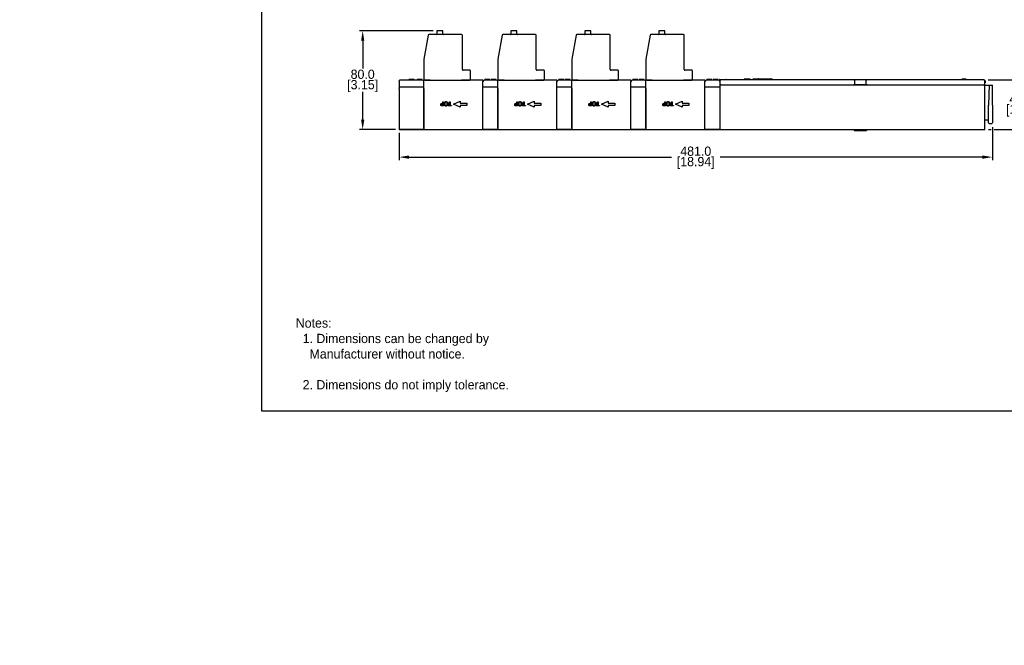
# Model space of a CAD drawing. Header units: inches. Extents: x 99 to 1311, y 112 to 1013.
# Tile 1 of 5: x 99 to 897, y 112 to 619. Entities that reach past the tile are written whole.
import ezdxf

# ---------------------------------------------------------------- set-up
doc = ezdxf.new("R2010")
doc.units = ezdxf.units.IN
doc.header["$LTSCALE"] = 10
doc.header["$MEASUREMENT"] = 0
doc.layers.add('DIMENSIONS', color=140, linetype='Continuous')
doc.layers.add('TEXT', color=140, linetype='Continuous')
doc.dimstyles.get("Standard").update_dxf_attribs({"dimtxt": 7.5, "dimasz": 8, "dimexe": 2.5, "dimexo": 3.5, "dimgap": 1, "dimtad": 0, "dimtih": 1, "dimtoh": 1, "dimdec": 1, "dimzin": 0, "dimdsep": 46, "dimtxsty": 'Standard', "dimcen": 0, "dimadec": 0, "dimazin": 0, "dimtfac": 1, "dimtdec": 1, "dimtofl": 0, "dimtmove": 0, "dimatfit": 3, "dimfxl": 0, "dimtolj": 1, "dimtzin": 0, "dimarcsym": 0})

# ---------------------------------------------------------------- blocks, each defined once
blk = doc.blocks.new('*D11')
at = {"layer": 'DEFPOINTS', "color": 0}
for p in [(437.26, 610.26), (376.72, 530.25), (406.78, 530.25)]:
    blk.add_point(p, dxfattribs=at)
at = {"layer": 'DIMENSIONS', "color": 0, "lineweight": -2}
for p, q in [((433.76, 610.26), (374.22, 610.26)), ((376.72, 602.26), (376.72, 579.76)), ((376.72, 538.25), (376.72, 560.76)), ((403.28, 530.25), (374.22, 530.25))]:
    blk.add_line(p, q, dxfattribs=at)
at = {"layer": 'DIMENSIONS', "color": 0}
for points in [[(375.39, 602.26), (378.06, 602.26), (376.72, 610.26)], [(375.39, 538.25), (378.06, 538.25), (376.72, 530.25)]]:
    blk.add_solid(points, dxfattribs=at)
at = {"layer": 'DIMENSIONS', "color": 0, "char_height": 7.5, "attachment_point": 5}
for s, insert in [('\\A1;80.0', (376.72, 575.01)), ('\\A1;[3.15]', (376.72, 565.51))]:
    blk.add_mtext(s, dxfattribs=dict(at, insert=insert))
blk = doc.blocks.new('*D12')
at = {"layer": 'DEFPOINTS', "color": 0}
for p in [(880.28, 570.45), (880.78, 530.25), (910.88, 530.25)]:
    blk.add_point(p, dxfattribs=at)
at = {"layer": 'DIMENSIONS', "color": 0, "lineweight": -2}
for p, q in [((883.78, 570.45), (913.38, 570.45)), ((910.88, 562.45), (910.88, 559.85)), ((910.88, 538.25), (910.88, 540.85)), ((884.28, 530.25), (886.23, 530.25)), ((888.77, 530.25), (913.38, 530.25))]:
    blk.add_line(p, q, dxfattribs=at)
at = {"layer": 'DIMENSIONS', "color": 0}
for points in [[(909.55, 562.45), (912.21, 562.45), (910.88, 570.45)], [(909.55, 538.25), (912.21, 538.25), (910.88, 530.25)]]:
    blk.add_solid(points, dxfattribs=at)
at = {"layer": 'DIMENSIONS', "color": 0, "char_height": 7.5, "attachment_point": 5}
for s, insert in [('\\A1;40.2', (910.88, 555.1)), ('\\A1;[1.58]', (910.88, 545.6))]:
    blk.add_mtext(s, dxfattribs=dict(at, insert=insert))
blk = doc.blocks.new('*D13')
at = {"layer": 'DEFPOINTS', "color": 0}
for p in [(887.28, 535.75), (406.28, 531.01), (887.28, 507.89)]:
    blk.add_point(p, dxfattribs=at)
at = {"layer": 'DIMENSIONS', "color": 0, "lineweight": -2}
for p, q in [((406.28, 527.51), (406.28, 505.39)), ((887.28, 532.25), (887.28, 505.39)), ((414.28, 507.89), (627.03, 507.89)), ((879.28, 507.89), (666.53, 507.89))]:
    blk.add_line(p, q, dxfattribs=at)
at = {"layer": 'DIMENSIONS', "color": 0}
for points in [[(414.28, 509.22), (414.28, 506.56), (406.28, 507.89)], [(879.28, 509.22), (879.28, 506.56), (887.28, 507.89)]]:
    blk.add_solid(points, dxfattribs=at)
at = {"layer": 'DIMENSIONS', "color": 0, "char_height": 7.5, "attachment_point": 5}
for s, insert in [('\\A1;481.0', (646.78, 512.64)), ('\\A1;[18.94]', (646.78, 503.14))]:
    blk.add_mtext(s, dxfattribs=dict(at, insert=insert))

msp = doc.modelspace()

# ---------------------------------------------------------------- linework, layer by layer
for p, q in [((456.78, 607.26), (430.44, 607.26)), ((436.81, 609.81), (436.81, 607.71)), ((441.36, 610.26), (437.26, 610.26)), ((441.81, 607.71), (441.81, 609.81)), ((516.78, 607.26), (490.44, 607.26)), ((496.81, 609.81), (496.81, 607.71)), ((501.36, 610.26), (497.26, 610.26)), ((501.81, 607.71), (501.81, 609.81)), ((576.78, 607.26), (550.44, 607.26)), ((556.81, 609.81), (556.81, 607.71)), ((561.36, 610.26), (557.26, 610.26)), ((561.81, 607.71), (561.81, 609.81)), ((636.78, 607.26), (610.44, 607.26)), ((616.81, 609.81), (616.81, 607.71)), ((621.36, 610.26), (617.26, 610.26)), ((621.81, 607.71), (621.81, 609.81)), ((429.7, 606.64), (426.3, 587.33)), ((457.53, 579.01), (457.53, 606.51)), ((489.7, 606.64), (486.3, 587.33)), ((517.53, 579.01), (517.53, 606.51)), ((549.7, 606.64), (546.3, 587.33)), ((577.53, 579.01), (577.53, 606.51)), ((609.7, 606.64), (606.3, 587.33)), ((637.53, 579.01), (637.53, 606.51)), ((426.28, 587.2), (426.28, 570.26)), ((486.28, 587.2), (486.28, 570.26)), ((546.28, 587.2), (546.28, 570.26)), ((606.28, 587.2), (606.28, 570.26)), ((463.53, 578.26), (458.28, 578.26)), ((464.28, 570.26), (464.28, 577.51)), ((523.53, 578.26), (518.28, 578.26)), ((524.28, 570.26), (524.28, 577.51)), ((583.53, 578.26), (578.28, 578.26)), ((584.28, 570.26), (584.28, 577.51)), ((643.53, 578.26), (638.28, 578.26)), ((644.28, 570.26), (644.28, 577.51)), ((406.28, 569.25), (406.28, 569.75)), ((406.28, 569.25), (406.28, 564.05)), ((414.43, 570.25), (406.78, 570.25)), ((414.2, 570.25), (414.2, 570.75)), ((414.28, 570.25), (414.28, 570.75)), ((418.58, 570.25), (414.43, 570.25)), ((414.6, 570.25), (414.6, 570.75)), ((418.28, 570.25), (418.28, 570.75)), ((418.37, 570.25), (418.37, 570.75)), ((420.28, 570.25), (418.58, 570.25)), ((424.44, 570.25), (420.28, 570.25)), ((420.78, 570.25), (420.78, 570.75)), ((420.85, 570.25), (420.85, 570.75)), ((424.85, 570.75), (420.85, 570.75)), ((425.28, 570.25), (424.44, 570.25)), ((424.85, 570.25), (424.85, 570.75)), ((424.92, 570.25), (424.92, 570.75)), ((427.03, 570.26), (426.28, 570.26)), ((426.28, 531.25), (426.28, 570.25)), ((427.03, 570.26), (431.44, 570.26)), ((427.78, 570.25), (427.78, 570.26)), ((430.44, 570.25), (430.44, 570.26)), ((431.44, 570.25), (431.41, 570.25)), ((431.44, 570.25), (456.78, 570.25)), ((456.78, 570.26), (463.53, 570.26)), ((456.9, 570.25), (456.78, 570.25)), ((457.53, 570.25), (457.53, 570.26)), ((464.28, 570.26), (463.53, 570.26)), ((474.28, 570.25), (471.68, 570.25)), ((474.28, 570.25), (474.28, 569.25)), ((474.28, 531.25), (474.28, 569.25)), ((476.13, 570.25), (475.28, 570.25)), ((475.65, 570.25), (475.65, 570.75)), ((475.71, 570.25), (475.71, 570.75)), ((484.44, 570.25), (476.13, 570.25)), ((479.37, 570.25), (479.37, 570.75)), ((479.71, 570.25), (479.71, 570.75)), ((479.78, 570.25), (479.78, 570.75)), ((480.78, 570.25), (480.78, 570.75)), ((480.85, 570.25), (480.85, 570.75)), ((484.85, 570.75), (480.85, 570.75)), ((485.28, 570.25), (484.44, 570.25)), ((484.85, 570.25), (484.85, 570.75)), ((484.92, 570.25), (484.92, 570.75)), ((487.03, 570.26), (486.28, 570.26)), ((486.28, 531.25), (486.28, 570.25)), ((487.03, 570.26), (491.44, 570.26)), ((487.78, 570.25), (487.78, 570.26)), ((490.44, 570.25), (490.44, 570.26)), ((491.44, 570.25), (491.41, 570.25)), ((491.44, 570.25), (516.78, 570.25)), ((516.78, 570.26), (523.53, 570.26)), ((516.9, 570.25), (516.78, 570.25)), ((517.53, 570.25), (517.53, 570.26)), ((524.28, 570.26), (523.53, 570.26)), ((534.28, 570.25), (531.68, 570.25)), ((534.28, 570.25), (534.28, 569.25)), ((534.28, 531.25), (534.28, 569.25)), ((536.13, 570.25), (535.28, 570.25)), ((535.65, 570.25), (535.65, 570.75)), ((535.71, 570.25), (535.71, 570.75)), ((544.44, 570.25), (536.13, 570.25)), ((539.37, 570.25), (539.37, 570.75)), ((539.71, 570.25), (539.71, 570.75)), ((539.78, 570.25), (539.78, 570.75)), ((540.78, 570.25), (540.78, 570.75)), ((540.85, 570.25), (540.85, 570.75)), ((544.85, 570.75), (540.85, 570.75)), ((545.28, 570.25), (544.44, 570.25)), ((544.85, 570.25), (544.85, 570.75)), ((544.92, 570.25), (544.92, 570.75)), ((547.03, 570.26), (546.28, 570.26)), ((546.28, 531.25), (546.28, 570.25)), ((547.03, 570.26), (551.44, 570.26)), ((547.78, 570.25), (547.78, 570.26)), ((550.44, 570.25), (550.44, 570.26)), ((551.44, 570.25), (551.41, 570.25)), ((551.44, 570.25), (576.78, 570.25)), ((576.78, 570.26), (583.53, 570.26)), ((576.9, 570.25), (576.78, 570.25)), ((577.53, 570.25), (577.53, 570.26)), ((584.28, 570.26), (583.53, 570.26)), ((594.28, 570.25), (591.68, 570.25)), ((594.28, 570.25), (594.28, 569.25)), ((594.28, 531.25), (594.28, 569.25)), ((596.13, 570.25), (595.28, 570.25)), ((595.65, 570.25), (595.65, 570.75)), ((595.71, 570.25), (595.71, 570.75)), ((604.44, 570.25), (596.13, 570.25)), ((599.37, 570.25), (599.37, 570.75)), ((599.71, 570.25), (599.71, 570.75)), ((599.78, 570.25), (599.78, 570.75)), ((600.78, 570.25), (600.78, 570.75)), ((600.85, 570.25), (600.85, 570.75)), ((604.85, 570.75), (600.85, 570.75)), ((605.28, 570.25), (604.44, 570.25)), ((604.85, 570.25), (604.85, 570.75)), ((604.92, 570.25), (604.92, 570.75)), ((607.03, 570.26), (606.28, 570.26)), ((606.28, 531.25), (606.28, 570.25)), ((607.03, 570.26), (611.44, 570.26)), ((607.78, 570.25), (607.78, 570.26)), ((610.44, 570.25), (610.44, 570.26)), ((611.44, 570.25), (611.41, 570.25)), ((611.44, 570.25), (636.78, 570.25)), ((636.78, 570.26), (643.53, 570.26)), ((636.9, 570.25), (636.78, 570.25)), ((637.53, 570.25), (637.53, 570.26)), ((644.28, 570.26), (643.53, 570.26)), ((654.28, 570.25), (651.68, 570.25)), ((654.28, 570.25), (654.28, 569.25)), ((654.28, 531.25), (654.28, 569.25)), ((656.13, 570.25), (655.28, 570.25)), ((655.65, 570.25), (655.65, 570.75)), ((655.71, 570.25), (655.71, 570.75)), ((664.44, 570.25), (656.13, 570.25)), ((659.37, 570.25), (659.37, 570.75)), ((659.71, 570.25), (659.71, 570.75)), ((659.78, 570.25), (659.78, 570.75)), ((660.78, 570.25), (660.78, 570.75)), ((660.85, 570.25), (660.85, 570.75)), ((664.85, 570.75), (660.85, 570.75)), ((665.28, 570.25), (664.44, 570.25)), ((664.85, 570.25), (664.85, 570.75)), ((664.92, 570.25), (664.92, 570.75)), ((666.03, 570.55), (666.03, 569.91)), ((666.28, 569.45), (666.28, 566.45)), ((666.33, 570.85), (671.23, 570.85)), ((774.78, 570.45), (667.28, 570.45)), ((671.53, 570.55), (671.53, 570.45)), ((686.49, 570.95), (685.98, 570.95)), ((685.98, 570.45), (685.98, 570.95)), ((690.47, 570.95), (686.49, 570.95)), ((686.49, 570.45), (686.49, 570.95)), ((690.98, 570.95), (690.47, 570.95)), ((690.47, 570.45), (690.47, 570.95)), ((690.98, 570.45), (690.98, 570.95)), ((693.2, 570.45), (693.2, 570.95)), ((698.02, 571.35), (707.98, 571.35)), ((785.78, 570.45), (774.78, 570.45)), ((775.78, 566.45), (775.78, 569.45)), ((784.78, 569.45), (784.78, 566.45)), ((880.28, 570.45), (785.78, 570.45)), ((863.41, 570.95), (862.51, 570.95)), ((862.51, 570.45), (862.51, 570.95)), ((863.41, 570.45), (863.41, 570.95)), ((866.01, 570.95), (863.47, 570.95)), ((863.47, 570.45), (863.47, 570.95)), ((866.01, 570.45), (866.01, 570.95)), ((866.06, 570.45), (866.06, 570.95)), ((881.08, 570.05), (881.23, 570.05)), ((881.28, 566.45), (881.28, 569.45)), ((881.28, 568.05), (881.53, 568.05)), ((881.53, 569.75), (881.53, 568.05)), ((406.28, 563.55), (406.28, 564.05)), ((406.28, 563.55), (406.28, 531.05)), ((426.28, 564.55), (406.78, 564.55)), ((426.28, 563.55), (426.28, 530.55)), ((486.28, 564.55), (474.28, 564.55)), ((474.28, 530.55), (474.28, 563.55)), ((486.28, 563.55), (486.28, 530.55)), ((546.28, 564.55), (534.28, 564.55)), ((534.28, 530.55), (534.28, 563.55)), ((546.28, 563.55), (546.28, 530.55)), ((606.28, 564.55), (594.28, 564.55)), ((594.28, 530.55), (594.28, 563.55)), ((606.28, 563.55), (606.28, 530.55)), ((666.28, 564.55), (654.28, 564.55)), ((654.28, 530.55), (654.28, 563.55)), ((666.28, 566.45), (666.28, 566.25)), ((667.28, 566.45), (666.28, 566.45)), ((666.28, 566.25), (666.28, 564.42)), ((666.28, 566.25), (666.78, 566.25)), ((666.28, 564.42), (666.28, 563.55)), ((666.28, 563.55), (666.28, 530.55)), ((666.78, 566.45), (666.78, 566.25)), ((880.78, 566.25), (666.78, 566.25)), ((667.28, 566.45), (774.78, 566.45)), ((775.78, 566.45), (774.78, 566.45)), ((775.78, 566.45), (776.28, 566.45)), ((784.28, 566.45), (776.28, 566.45)), ((776.28, 566.25), (776.28, 566.45)), ((784.28, 566.45), (784.28, 566.25)), ((784.28, 566.45), (784.78, 566.45)), ((785.78, 566.45), (784.78, 566.45)), ((785.78, 566.45), (880.28, 566.45)), ((881.28, 566.45), (880.28, 566.45)), ((880.78, 566.25), (880.78, 566.45)), ((880.78, 566.25), (881.28, 566.25)), ((881.28, 530.75), (881.28, 566.25)), ((881.28, 566.25), (884.84, 566.25)), ((884.84, 566.25), (884.28, 550.25)), ((884.84, 566.25), (885.34, 566.25)), ((885.34, 566.25), (886.78, 566.25)), ((886.78, 566.25), (887.28, 566.25)), ((887.28, 550), (887.28, 566.25)), ((450.28, 550.75), (455.78, 553.25)), ((455.78, 553.25), (455.78, 551.75)), ((455.78, 551.75), (461.28, 551.75)), ((461.28, 551.75), (461.28, 549.75)), ((510.28, 550.75), (515.78, 553.25)), ((515.78, 553.25), (515.78, 551.75)), ((515.78, 551.75), (521.28, 551.75)), ((521.28, 551.75), (521.28, 549.75)), ((570.28, 550.75), (575.78, 553.25)), ((575.78, 553.25), (575.78, 551.75)), ((575.78, 551.75), (581.28, 551.75)), ((581.28, 551.75), (581.28, 549.75)), ((630.28, 550.75), (635.78, 553.25)), ((635.78, 553.25), (635.78, 551.75)), ((635.78, 551.75), (641.28, 551.75)), ((641.28, 551.75), (641.28, 549.75)), ((455.78, 548.25), (450.28, 550.75)), ((455.78, 549.75), (455.78, 548.25)), ((461.28, 549.75), (455.78, 549.75)), ((515.78, 548.25), (510.28, 550.75)), ((515.78, 549.75), (515.78, 548.25)), ((521.28, 549.75), (515.78, 549.75)), ((575.78, 548.25), (570.28, 550.75)), ((575.78, 549.75), (575.78, 548.25)), ((581.28, 549.75), (575.78, 549.75)), ((635.78, 548.25), (630.28, 550.75)), ((635.78, 549.75), (635.78, 548.25)), ((641.28, 549.75), (635.78, 549.75)), ((884.28, 550.25), (884.28, 550)), ((884.28, 535.75), (884.28, 550)), ((887.28, 550), (887.28, 535.75)), ((881.28, 538.25), (884.28, 538.25)), ((884.78, 535.25), (886.78, 535.25)), ((406.28, 531.05), (406.28, 531.02)), ((406.28, 531.02), (406.28, 531.01)), ((406.28, 531.01), (406.28, 530.8)), ((406.28, 530.8), (406.28, 530.78)), ((406.28, 530.78), (406.28, 530.76)), ((406.78, 530.55), (426.28, 530.55)), ((406.78, 530.25), (426.28, 530.25)), ((426.28, 530.55), (426.28, 530.55)), ((426.28, 530.25), (426.28, 530.55)), ((426.28, 530.25), (474.28, 530.25)), ((474.28, 530.55), (474.28, 530.25)), ((474.28, 530.55), (474.28, 530.55)), ((474.28, 530.55), (486.28, 530.55)), ((474.28, 530.25), (486.28, 530.25)), ((486.28, 530.25), (486.28, 530.55)), ((486.28, 530.55), (486.28, 530.55)), ((486.28, 530.25), (534.28, 530.25)), ((534.28, 530.55), (534.28, 530.25)), ((534.28, 530.55), (534.28, 530.55)), ((534.28, 530.55), (546.28, 530.55)), ((534.28, 530.25), (546.28, 530.25)), ((546.28, 530.25), (546.28, 530.55)), ((546.28, 530.55), (546.28, 530.55)), ((546.28, 530.25), (594.28, 530.25)), ((594.28, 530.55), (594.28, 530.25)), ((594.28, 530.55), (594.28, 530.55)), ((594.28, 530.55), (606.28, 530.55)), ((594.28, 530.25), (606.28, 530.25)), ((606.28, 530.25), (606.28, 530.55)), ((606.28, 530.55), (606.28, 530.55)), ((606.28, 530.25), (654.28, 530.25)), ((654.28, 530.55), (654.28, 530.25)), ((654.28, 530.55), (654.28, 530.55)), ((654.28, 530.55), (666.28, 530.55)), ((654.28, 530.25), (666.28, 530.25)), ((666.28, 530.55), (666.28, 530.52)), ((666.28, 530.52), (666.28, 530.52)), ((666.28, 530.52), (666.28, 530.51)), ((666.28, 530.51), (666.28, 530.3)), ((666.28, 530.3), (666.28, 530.3)), ((666.28, 530.3), (666.28, 530.28)), ((666.28, 530.28), (666.28, 530.25)), ((666.78, 530.25), (880.78, 530.25)), ((775.28, 530.25), (775.28, 529.45)), ((775.28, 529.45), (785.28, 529.45)), ((785.28, 530.25), (785.28, 529.45))]:
    msp.add_line(p, q)
for centre, radius, start, end in [((430.44, 606.51), 0.75, 90, 170), ((436.36, 607.71), 0.45, 270, 0), ((437.26, 609.81), 0.45, 90, 180), ((441.36, 609.81), 0.45, 0, 90), ((442.26, 607.71), 0.45, 180, 270), ((456.78, 606.51), 0.75, 0, 90), ((490.44, 606.51), 0.75, 90, 170), ((496.36, 607.71), 0.45, 270, 0), ((497.26, 609.81), 0.45, 90, 180), ((501.36, 609.81), 0.45, 0, 90), ((502.26, 607.71), 0.45, 180, 270), ((516.78, 606.51), 0.75, 0, 90), ((550.44, 606.51), 0.75, 90, 170), ((556.36, 607.71), 0.45, 270, 0), ((557.26, 609.81), 0.45, 90, 180), ((561.36, 609.81), 0.45, 0, 90), ((562.26, 607.71), 0.45, 180, 270), ((576.78, 606.51), 0.75, 0, 90), ((610.44, 606.51), 0.75, 90, 170), ((616.36, 607.71), 0.45, 270, 0), ((617.26, 609.81), 0.45, 90, 180), ((621.36, 609.81), 0.45, 0, 90), ((622.26, 607.71), 0.45, 180, 270), ((636.78, 606.51), 0.75, 0, 90), ((427.03, 587.2), 0.75, 170, 180), ((487.03, 587.2), 0.75, 170, 180), ((547.03, 587.2), 0.75, 170, 180), ((607.03, 587.2), 0.75, 170, 180), ((458.28, 579.01), 0.75, 180, 270), ((463.53, 577.51), 0.75, 0, 90), ((518.28, 579.01), 0.75, 180, 270), ((523.53, 577.51), 0.75, 0, 90), ((578.28, 579.01), 0.75, 180, 270), ((583.53, 577.51), 0.75, 0, 90), ((638.28, 579.01), 0.75, 180, 270), ((643.53, 577.51), 0.75, 0, 90), ((406.78, 569.75), 0.5, 90, 180), ((425.28, 569.25), 1, 0, 90), ((475.28, 569.25), 1, 90, 180), ((485.28, 569.25), 1, 0, 90), ((535.28, 569.25), 1, 90, 180), ((545.28, 569.25), 1, 0, 90), ((595.28, 569.25), 1, 90, 180), ((605.28, 569.25), 1, 0, 90), ((655.28, 569.25), 1, 90, 180), ((665.28, 569.25), 1, 0, 90), ((666.33, 570.55), 0.3, 90, 180), ((667.28, 569.45), 1, 90, 180), ((671.23, 570.55), 0.3, 0, 90), ((697.98, 570.35), 1, 156.42182, 174.26083), ((707.98, 570.35), 1, 5.73917, 90), ((774.78, 569.45), 1, 0, 90), ((785.78, 569.45), 1, 90, 180), ((880.28, 569.45), 1, 0, 90), ((881.23, 569.75), 0.3, 0, 90), ((406.78, 564.05), 0.5, 90, 180), ((884.78, 535.75), 0.5, 180, 270), ((886.78, 535.75), 0.5, 270, 0), ((666.78, 530.75), 0.5, 180, 270), ((880.78, 530.75), 0.5, 270, 0)]:
    msp.add_arc(centre, radius, start, end)
for centre, major_axis, ratio, start_param, end_param in [((884.78, 550.24), (-0.5, 0.009), 0.017447, 0.000305, 1.571101), ((406.78, 531.05), (-0.5, 0), 0.992528, 0, 1.570796), ((406.78, 530.76), (0, 0.504), 0.992528, 1.570796, 3.141593)]:
    msp.add_ellipse(centre, major_axis=major_axis, ratio=ratio, start_param=start_param, end_param=end_param)
for points, degree in [([(414.28, 570.75), (414.23, 570.75), (414.2, 570.75)], 2), ([(414.6, 570.75), (414.41, 570.75), (414.34, 570.75), (414.28, 570.75)], 2), ([(416.28, 570.75), (415.73, 570.75), (414.85, 570.75), (414.6, 570.75)], 2), ([(417.97, 570.75), (417.71, 570.75), (416.86, 570.75), (416.28, 570.75)], 2), ([(418.28, 570.75), (418.22, 570.75), (418.12, 570.75), (417.97, 570.75)], 2), ([(418.37, 570.75), (418.33, 570.75), (418.28, 570.75)], 2), ([(420.85, 570.75), (420.81, 570.75), (420.78, 570.75)], 2), ([(424.92, 570.75), (424.89, 570.75), (424.85, 570.75)], 2), ([(431.41, 570.25), (429.7, 570.25), (427.99, 570.25), (426.28, 570.25)], 3), ([(475.71, 570.75), (475.67, 570.75), (475.65, 570.75)], 2), ([(477.74, 570.75), (477.28, 570.75), (476.58, 570.75), (476.12, 570.75), (475.85, 570.75), (475.77, 570.75), (475.71, 570.75)], 2), ([(479.37, 570.75), (479.1, 570.75), (478.27, 570.75), (477.74, 570.75)], 2), ([(479.66, 570.75), (479.58, 570.75), (479.37, 570.75)], 2), ([(479.71, 570.75), (479.69, 570.75), (479.66, 570.75)], 2), ([(479.78, 570.75), (479.76, 570.75), (479.71, 570.75)], 2), ([(480.85, 570.75), (480.81, 570.75), (480.78, 570.75)], 2), ([(484.92, 570.75), (484.89, 570.75), (484.85, 570.75)], 2), ([(491.41, 570.25), (489.7, 570.25), (487.99, 570.25), (486.28, 570.25)], 3), ([(535.71, 570.75), (535.67, 570.75), (535.65, 570.75)], 2), ([(537.74, 570.75), (537.28, 570.75), (536.58, 570.75), (536.12, 570.75), (535.85, 570.75), (535.77, 570.75), (535.71, 570.75)], 2), ([(539.37, 570.75), (539.1, 570.75), (538.27, 570.75), (537.74, 570.75)], 2), ([(539.66, 570.75), (539.58, 570.75), (539.37, 570.75)], 2), ([(539.71, 570.75), (539.69, 570.75), (539.66, 570.75)], 2), ([(539.78, 570.75), (539.76, 570.75), (539.71, 570.75)], 2), ([(540.85, 570.75), (540.81, 570.75), (540.78, 570.75)], 2), ([(544.92, 570.75), (544.89, 570.75), (544.85, 570.75)], 2), ([(551.41, 570.25), (549.7, 570.25), (547.99, 570.25), (546.28, 570.25)], 3), ([(595.71, 570.75), (595.67, 570.75), (595.65, 570.75)], 2), ([(597.74, 570.75), (597.28, 570.75), (596.58, 570.75), (596.12, 570.75), (595.85, 570.75), (595.77, 570.75), (595.71, 570.75)], 2), ([(599.37, 570.75), (599.1, 570.75), (598.27, 570.75), (597.74, 570.75)], 2), ([(599.66, 570.75), (599.58, 570.75), (599.37, 570.75)], 2), ([(599.71, 570.75), (599.69, 570.75), (599.66, 570.75)], 2), ([(599.78, 570.75), (599.76, 570.75), (599.71, 570.75)], 2), ([(600.85, 570.75), (600.81, 570.75), (600.78, 570.75)], 2), ([(604.92, 570.75), (604.89, 570.75), (604.85, 570.75)], 2), ([(611.41, 570.25), (609.7, 570.25), (607.99, 570.25), (606.28, 570.25)], 3), ([(655.71, 570.75), (655.67, 570.75), (655.65, 570.75)], 2), ([(657.74, 570.75), (657.28, 570.75), (656.58, 570.75), (656.12, 570.75), (655.85, 570.75), (655.77, 570.75), (655.71, 570.75)], 2), ([(659.37, 570.75), (659.1, 570.75), (658.27, 570.75), (657.74, 570.75)], 2), ([(659.66, 570.75), (659.58, 570.75), (659.37, 570.75)], 2), ([(659.71, 570.75), (659.69, 570.75), (659.66, 570.75)], 2), ([(659.78, 570.75), (659.76, 570.75), (659.71, 570.75)], 2), ([(660.85, 570.75), (660.81, 570.75), (660.78, 570.75)], 2), ([(664.92, 570.75), (664.89, 570.75), (664.85, 570.75)], 2), ([(695.8, 570.95), (694.45, 570.95), (693.7, 570.95), (693.2, 570.95)], 2), ([(697.19, 570.95), (696.63, 570.95), (695.8, 570.95)], 2), ([(863.47, 570.95), (863.44, 570.95), (863.42, 570.95), (863.42, 570.95), (863.41, 570.95)], 4), ([(866.06, 570.95), (866.06, 570.95), (866.05, 570.95), (866.03, 570.95), (866.01, 570.95)], 4)]:
    msp.add_open_spline(points, degree=degree)
for points, knots in [([(471.68, 570.25), (470.79, 570.25), (469.89, 570.25), (467.97, 570.25), (466.95, 570.25), (465.43, 570.25), (464.92, 570.25), (463.9, 570.25), (463.4, 570.25), (460.89, 570.25), (458.9, 570.25), (456.9, 570.25)], [0.16, 0.16, 0.16, 0.16, 0.429563, 0.429563, 0.734594, 0.734594, 0.887109, 0.887109, 1.039625, 1.039625, 1.638385, 1.638385, 1.638385, 1.638385]), ([(531.68, 570.25), (530.79, 570.25), (529.89, 570.25), (527.97, 570.25), (526.95, 570.25), (525.43, 570.25), (524.92, 570.25), (523.9, 570.25), (523.4, 570.25), (520.89, 570.25), (518.9, 570.25), (516.9, 570.25)], [0.16, 0.16, 0.16, 0.16, 0.429563, 0.429563, 0.734594, 0.734594, 0.887109, 0.887109, 1.039625, 1.039625, 1.638385, 1.638385, 1.638385, 1.638385]), ([(591.68, 570.25), (590.79, 570.25), (589.89, 570.25), (587.97, 570.25), (586.95, 570.25), (585.43, 570.25), (584.92, 570.25), (583.9, 570.25), (583.4, 570.25), (580.89, 570.25), (578.9, 570.25), (576.9, 570.25)], [0.16, 0.16, 0.16, 0.16, 0.429563, 0.429563, 0.734594, 0.734594, 0.887109, 0.887109, 1.039625, 1.039625, 1.638385, 1.638385, 1.638385, 1.638385]), ([(651.68, 570.25), (650.79, 570.25), (649.89, 570.25), (647.97, 570.25), (646.95, 570.25), (645.43, 570.25), (644.92, 570.25), (643.9, 570.25), (643.4, 570.25), (640.89, 570.25), (638.9, 570.25), (636.9, 570.25)], [0.16, 0.16, 0.16, 0.16, 0.429563, 0.429563, 0.734594, 0.734594, 0.887109, 0.887109, 1.039625, 1.039625, 1.638385, 1.638385, 1.638385, 1.638385]), ([(698.02, 571.35), (697.9, 571.35), (697.77, 571.33), (697.54, 571.25), (697.41, 571.17), (697.22, 571), (697.13, 570.88), (697.07, 570.76), (697.07, 570.76), (697.07, 570.75)], [0.5418487, 0.5418487, 0.5418487, 0.5418487, 0.5764077, 0.5764077, 0.6184518, 0.6184518, 0.6681789, 0.6681789, 0.6705496, 0.6705496, 0.6705496, 0.6705496])]:
    msp.add_open_spline(points, degree=3, knots=knots)
at = {"layer": 'DEFPOINTS'}
msp.add_lwpolyline([(294.72, 302.19), (1310.72, 302.19), (1310.72, 1013.39), (294.72, 1013.39)], close=True, dxfattribs=at)
at = {"layer": 'TEXT'}
for p, q in [((441.35, 551.52), (441.75, 551.52)), ((441.75, 551.12), (441.43, 551.12)), ((441.75, 552.83), (442.21, 552.83)), ((441.75, 551.52), (441.75, 552.83)), ((441.75, 549.73), (441.75, 551.12)), ((442.21, 552.83), (442.21, 549.33)), ((447.15, 552.83), (447.61, 552.83)), ((447.15, 549.74), (447.15, 552.83)), ((447.61, 552.83), (447.61, 549.74)), ((501.35, 551.52), (501.75, 551.52)), ((501.75, 551.12), (501.43, 551.12)), ((501.75, 552.83), (502.21, 552.83)), ((501.75, 551.52), (501.75, 552.83)), ((501.75, 549.73), (501.75, 551.12)), ((502.21, 552.83), (502.21, 549.33)), ((507.15, 552.83), (507.61, 552.83)), ((507.15, 549.74), (507.15, 552.83)), ((507.61, 552.83), (507.61, 549.74)), ((561.35, 551.52), (561.75, 551.52)), ((561.75, 551.12), (561.43, 551.12)), ((561.75, 552.83), (562.21, 552.83)), ((561.75, 551.52), (561.75, 552.83)), ((561.75, 549.73), (561.75, 551.12)), ((562.21, 552.83), (562.21, 549.33)), ((567.15, 552.83), (567.61, 552.83)), ((567.15, 549.74), (567.15, 552.83)), ((567.61, 552.83), (567.61, 549.74)), ((621.35, 551.52), (621.75, 551.52)), ((621.75, 551.12), (621.43, 551.12)), ((621.75, 552.83), (622.21, 552.83)), ((621.75, 551.52), (621.75, 552.83)), ((621.75, 549.73), (621.75, 551.12)), ((622.21, 552.83), (622.21, 549.33)), ((627.15, 552.83), (627.61, 552.83)), ((627.15, 549.74), (627.15, 552.83)), ((627.61, 552.83), (627.61, 549.74)), ((442.21, 549.33), (441.33, 549.33)), ((441.36, 549.73), (441.75, 549.73)), ((445.97, 549.74), (447.15, 549.74)), ((445.97, 549.33), (445.97, 549.74)), ((448.79, 549.33), (445.97, 549.33)), ((447.61, 549.74), (448.79, 549.74)), ((448.79, 549.74), (448.79, 549.33)), ((502.21, 549.33), (501.33, 549.33)), ((501.36, 549.73), (501.75, 549.73)), ((505.97, 549.74), (507.15, 549.74)), ((505.97, 549.33), (505.97, 549.74)), ((508.79, 549.33), (505.97, 549.33)), ((507.61, 549.74), (508.79, 549.74)), ((508.79, 549.74), (508.79, 549.33)), ((562.21, 549.33), (561.33, 549.33)), ((561.36, 549.73), (561.75, 549.73)), ((565.97, 549.74), (567.15, 549.74)), ((565.97, 549.33), (565.97, 549.74)), ((568.79, 549.33), (565.97, 549.33)), ((567.61, 549.74), (568.79, 549.74)), ((568.79, 549.74), (568.79, 549.33)), ((622.21, 549.33), (621.33, 549.33)), ((621.36, 549.73), (621.75, 549.73)), ((625.97, 549.74), (627.15, 549.74)), ((625.97, 549.33), (625.97, 549.74)), ((628.79, 549.33), (625.97, 549.33)), ((627.61, 549.74), (628.79, 549.74)), ((628.79, 549.74), (628.79, 549.33))]:
    msp.add_line(p, q, dxfattribs=at)
for points in [[(440, 550.38), (440, 550.61), (440.16, 551.02), (440.31, 551.16)], [(440.31, 551.16), (440.49, 551.34), (440.98, 551.52), (441.35, 551.52)], [(440.68, 550.91), (440.58, 550.81), (440.49, 550.56), (440.49, 550.39)], [(441.43, 551.12), (441.15, 551.12), (440.8, 551.03), (440.68, 550.91)], [(442.72, 551.08), (442.72, 551.5), (442.94, 552.19), (443.14, 552.42)], [(443.14, 549.73), (442.94, 549.96), (442.72, 550.64), (442.72, 551.08)], [(443.14, 552.42), (443.36, 552.67), (443.93, 552.9), (444.27, 552.9)], [(444.27, 552.5), (443.78, 552.5), (443.21, 551.76), (443.21, 551.08)], [(443.21, 551.08), (443.21, 550.73), (443.36, 550.19), (443.49, 550.02)], [(444.27, 552.9), (444.63, 552.9), (445.19, 552.66), (445.4, 552.42)], [(445.33, 551.08), (445.33, 551.76), (444.75, 552.5), (444.27, 552.5)], [(445.05, 550.02), (445.18, 550.2), (445.33, 550.74), (445.33, 551.08)], [(445.4, 552.42), (445.6, 552.19), (445.82, 551.51), (445.82, 551.08)], [(445.82, 551.08), (445.82, 550.64), (445.6, 549.97), (445.4, 549.73)], [(500, 550.38), (500, 550.61), (500.16, 551.02), (500.31, 551.16)], [(500.31, 551.16), (500.49, 551.34), (500.98, 551.52), (501.35, 551.52)], [(500.68, 550.91), (500.58, 550.81), (500.49, 550.56), (500.49, 550.39)], [(501.43, 551.12), (501.15, 551.12), (500.8, 551.03), (500.68, 550.91)], [(502.72, 551.08), (502.72, 551.5), (502.94, 552.19), (503.14, 552.42)], [(503.14, 549.73), (502.94, 549.96), (502.72, 550.64), (502.72, 551.08)], [(503.14, 552.42), (503.36, 552.67), (503.93, 552.9), (504.27, 552.9)], [(504.27, 552.5), (503.78, 552.5), (503.21, 551.76), (503.21, 551.08)], [(503.21, 551.08), (503.21, 550.73), (503.36, 550.19), (503.49, 550.02)], [(504.27, 552.9), (504.63, 552.9), (505.19, 552.66), (505.4, 552.42)], [(505.33, 551.08), (505.33, 551.76), (504.75, 552.5), (504.27, 552.5)], [(505.05, 550.02), (505.18, 550.2), (505.33, 550.74), (505.33, 551.08)], [(505.4, 552.42), (505.6, 552.19), (505.82, 551.51), (505.82, 551.08)], [(505.82, 551.08), (505.82, 550.64), (505.6, 549.97), (505.4, 549.73)], [(560, 550.38), (560, 550.61), (560.16, 551.02), (560.31, 551.16)], [(560.31, 551.16), (560.49, 551.34), (560.98, 551.52), (561.35, 551.52)], [(560.68, 550.91), (560.58, 550.81), (560.49, 550.56), (560.49, 550.39)], [(561.43, 551.12), (561.15, 551.12), (560.8, 551.03), (560.68, 550.91)], [(562.72, 551.08), (562.72, 551.5), (562.94, 552.19), (563.14, 552.42)], [(563.14, 549.73), (562.94, 549.96), (562.72, 550.64), (562.72, 551.08)], [(563.14, 552.42), (563.36, 552.67), (563.93, 552.9), (564.27, 552.9)], [(564.27, 552.5), (563.78, 552.5), (563.21, 551.76), (563.21, 551.08)], [(563.21, 551.08), (563.21, 550.73), (563.36, 550.19), (563.49, 550.02)], [(564.27, 552.9), (564.63, 552.9), (565.19, 552.66), (565.4, 552.42)], [(565.33, 551.08), (565.33, 551.76), (564.75, 552.5), (564.27, 552.5)], [(565.05, 550.02), (565.18, 550.2), (565.33, 550.74), (565.33, 551.08)], [(565.4, 552.42), (565.6, 552.19), (565.82, 551.51), (565.82, 551.08)], [(565.82, 551.08), (565.82, 550.64), (565.6, 549.97), (565.4, 549.73)], [(620, 550.38), (620, 550.61), (620.16, 551.02), (620.31, 551.16)], [(620.31, 551.16), (620.49, 551.34), (620.98, 551.52), (621.35, 551.52)], [(620.68, 550.91), (620.58, 550.81), (620.49, 550.56), (620.49, 550.39)], [(621.43, 551.12), (621.15, 551.12), (620.8, 551.03), (620.68, 550.91)], [(622.72, 551.08), (622.72, 551.5), (622.94, 552.19), (623.14, 552.42)], [(623.14, 549.73), (622.94, 549.96), (622.72, 550.64), (622.72, 551.08)], [(623.14, 552.42), (623.36, 552.67), (623.93, 552.9), (624.27, 552.9)], [(624.27, 552.5), (623.78, 552.5), (623.21, 551.76), (623.21, 551.08)], [(623.21, 551.08), (623.21, 550.73), (623.36, 550.19), (623.49, 550.02)], [(624.27, 552.9), (624.63, 552.9), (625.19, 552.66), (625.4, 552.42)], [(625.33, 551.08), (625.33, 551.76), (624.75, 552.5), (624.27, 552.5)], [(625.05, 550.02), (625.18, 550.2), (625.33, 550.74), (625.33, 551.08)], [(625.4, 552.42), (625.6, 552.19), (625.82, 551.51), (625.82, 551.08)], [(625.82, 551.08), (625.82, 550.64), (625.6, 549.97), (625.4, 549.73)], [(440.42, 549.54), (440.22, 549.68), (440, 550.09), (440, 550.38)], [(441.33, 549.33), (441.02, 549.33), (440.58, 549.43), (440.42, 549.54)], [(440.49, 550.39), (440.49, 550.21), (440.61, 549.95), (440.74, 549.86)], [(440.74, 549.86), (440.85, 549.79), (441.14, 549.73), (441.36, 549.73)], [(444.27, 549.25), (443.91, 549.25), (443.34, 549.5), (443.14, 549.73)], [(443.49, 550.02), (443.63, 549.84), (444.02, 549.65), (444.27, 549.65)], [(444.27, 549.65), (444.52, 549.65), (444.9, 549.83), (445.05, 550.02)], [(445.4, 549.73), (445.19, 549.49), (444.62, 549.25), (444.27, 549.25)], [(500.42, 549.54), (500.22, 549.68), (500, 550.09), (500, 550.38)], [(501.33, 549.33), (501.02, 549.33), (500.58, 549.43), (500.42, 549.54)], [(500.49, 550.39), (500.49, 550.21), (500.61, 549.95), (500.74, 549.86)], [(500.74, 549.86), (500.85, 549.79), (501.14, 549.73), (501.36, 549.73)], [(504.27, 549.25), (503.91, 549.25), (503.34, 549.5), (503.14, 549.73)], [(503.49, 550.02), (503.63, 549.84), (504.02, 549.65), (504.27, 549.65)], [(504.27, 549.65), (504.52, 549.65), (504.9, 549.83), (505.05, 550.02)], [(505.4, 549.73), (505.19, 549.49), (504.62, 549.25), (504.27, 549.25)], [(560.42, 549.54), (560.22, 549.68), (560, 550.09), (560, 550.38)], [(561.33, 549.33), (561.02, 549.33), (560.58, 549.43), (560.42, 549.54)], [(560.49, 550.39), (560.49, 550.21), (560.61, 549.95), (560.74, 549.86)], [(560.74, 549.86), (560.85, 549.79), (561.14, 549.73), (561.36, 549.73)], [(564.27, 549.25), (563.91, 549.25), (563.34, 549.5), (563.14, 549.73)], [(563.49, 550.02), (563.63, 549.84), (564.02, 549.65), (564.27, 549.65)], [(564.27, 549.65), (564.52, 549.65), (564.9, 549.83), (565.05, 550.02)], [(565.4, 549.73), (565.19, 549.49), (564.62, 549.25), (564.27, 549.25)], [(620.42, 549.54), (620.22, 549.68), (620, 550.09), (620, 550.38)], [(621.33, 549.33), (621.02, 549.33), (620.58, 549.43), (620.42, 549.54)], [(620.49, 550.39), (620.49, 550.21), (620.61, 549.95), (620.74, 549.86)], [(620.74, 549.86), (620.85, 549.79), (621.14, 549.73), (621.36, 549.73)], [(624.27, 549.25), (623.91, 549.25), (623.34, 549.5), (623.14, 549.73)], [(623.49, 550.02), (623.63, 549.84), (624.02, 549.65), (624.27, 549.65)], [(624.27, 549.65), (624.52, 549.65), (624.9, 549.83), (625.05, 550.02)], [(625.4, 549.73), (625.19, 549.49), (624.62, 549.25), (624.27, 549.25)]]:
    msp.add_open_spline(points, degree=2, dxfattribs=at)

# ---------------------------------------------------------------- texts
at = {"layer": 'DIMENSIONS', "char_height": 3.5}
for insert, attachment_point in [((98.61, 112.42), 6), ((130.2, 112.22), 4)]:
    msp.add_mtext('\\A1;', dxfattribs=dict(at, insert=insert, attachment_point=attachment_point))
at = {"layer": 'TEXT', "insert": (322.48, 377.17), "char_height": 7.5, "attachment_point": 1}
msp.add_mtext_dynamic_manual_height_columns('Notes:\\P  1. Dimensions can be changed by      \\P    Manufacturer without notice.\\P\\P  2. Dimensions do not imply tolerance.', width=361.6833, gutter_width=1, heights=[0], dxfattribs=at)

# ---------------------------------------------------------------- dimensions: what is measured, and where the dimension line sits
at = {"layer": 'DIMENSIONS'}
for base, p1, p2, picture, middle in [((376.72, 530.25), (437.26, 610.26), (406.78, 530.25), '*D11', (376.72, 570.26)), ((910.88, 530.25), (880.28, 570.45), (880.78, 530.25), '*D12', (910.88, 550.35))]:
    dim = msp.add_linear_dim(base=base, p1=p1, p2=p2, angle=90, dimstyle='Standard', override={"dimpost": '\\X'}, dxfattribs=at)
    dim.commit()
    dim.dimension.update_dxf_attribs({"geometry": picture, "text_midpoint": middle})
dim = msp.add_linear_dim(base=(887.28, 507.89), p1=(406.28, 531.01), p2=(887.28, 535.75), dimstyle='Standard', override={"dimpost": '\\X'}, dxfattribs=at)
dim.commit()
dim.dimension.update_dxf_attribs({"geometry": '*D13', "text_midpoint": (646.78, 507.89)})

doc.saveas('drawing.dxf')
